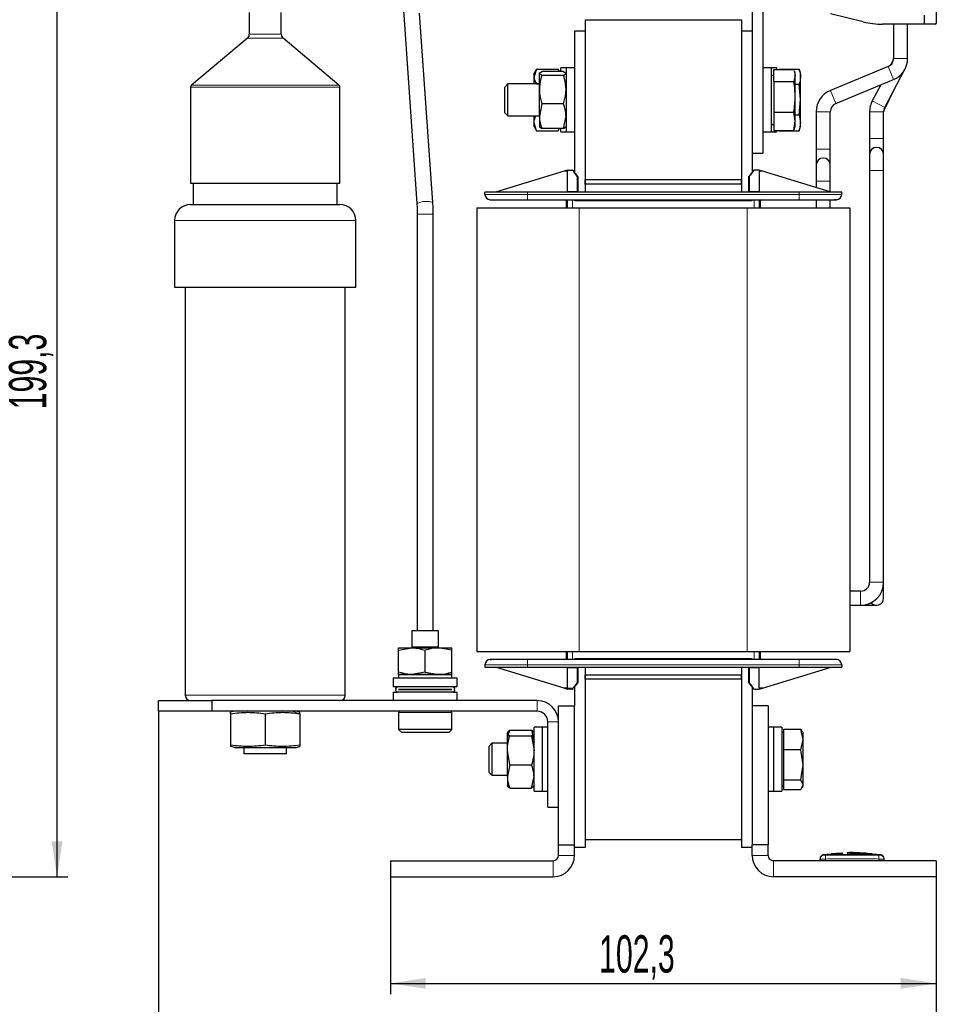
# Model space of a CAD drawing. Header units: millimetres. Extents: x 5 to 418, y 2 to 292.
# Tile 49 of 51: x 158 to 244, y 154 to 246. Entities that reach past the tile are written whole.
import ezdxf

# ---------------------------------------------------------------- set-up
doc = ezdxf.new("R2010")
doc.units = ezdxf.units.MM
doc.layers.add('SLD-0', color=7, linetype='Continuous')
doc.styles.add('SLDTEXTSTYLE0', font='TXT', dxfattribs={"width": 0.605})
doc.dimstyles.new('SLDDIMSTYLE0', dxfattribs={"dimtxt": 3.5, "dimasz": 3.302, "dimexe": 0, "dimexo": 0.0625, "dimgap": 0.875, "dimtad": 1, "dimlfac": 2, "dimrnd": 1e-09, "dimzin": 12, "dimdsep": 46, "dimtxsty": 'SLDTEXTSTYLE0', "dimsah": 1, "dimcen": 0.09, "dimadec": 0, "dimazin": 3, "dimtfac": 1, "dimtofl": 0, "dimtmove": 0, "dimatfit": 3, "dimfxl": 1, "dimfrac": 2, "dimtolj": 1, "dimtzin": 12, "dimarcsym": 0})

# ---------------------------------------------------------------- blocks, each defined once
blk = doc.blocks.new('_D_1')
at = {"layer": 'SLD-0', "color": 7}
for p, q in [((112.732, 265.646), (162.295, 265.646)), ((161.295, 165.996), (161.295, 265.646)), ((151.295, 165.996), (162.295, 165.996))]:
    blk.add_line(p, q, dxfattribs=at)
for points in [[(161.295, 265.646), (160.787, 262.344), (161.803, 262.344)], [(161.295, 165.996), (161.803, 169.298), (160.787, 169.298)]]:
    blk.add_solid(points, dxfattribs=at)
at = {"layer": 'SLD-0', "color": 7, "insert": (156.783, 209.806), "char_height": 3.5, "attachment_point": 1, "rotation": 90, "style": 'SLDTEXTSTYLE0'}
blk.add_mtext('199,3', dxfattribs=at)
blk = doc.blocks.new('_D_2')
at = {"layer": 'SLD-0', "color": 7}
for p, q in [((192.568, 165.996), (192.568, 154.996)), ((243.718, 165.996), (243.718, 154.996)), ((192.568, 155.996), (243.718, 155.996))]:
    blk.add_line(p, q, dxfattribs=at)
for points in [[(192.568, 155.996), (195.87, 155.488), (195.87, 156.504)], [(243.718, 155.996), (240.416, 156.504), (240.416, 155.488)]]:
    blk.add_solid(points, dxfattribs=at)
at = {"layer": 'SLD-0', "color": 7, "insert": (212.128, 160.508), "char_height": 3.5, "attachment_point": 1, "style": 'SLDTEXTSTYLE0'}
blk.add_mtext('102,3', dxfattribs=at)
blk = doc.blocks.new('_D_3')
at = {"layer": 'SLD-0', "color": 7}
for p, q in [((170.818, 181.496), (170.818, 147.603)), ((243.718, 165.996), (243.718, 147.603)), ((243.718, 148.603), (170.818, 148.603))]:
    blk.add_line(p, q, dxfattribs=at)
for points in [[(170.818, 148.603), (174.12, 148.095), (174.12, 149.111)], [(243.718, 148.603), (240.416, 149.111), (240.416, 148.095)]]:
    blk.add_solid(points, dxfattribs=at)
at = {"layer": 'SLD-0', "color": 7, "insert": (201.253, 153.115), "char_height": 3.5, "attachment_point": 1, "style": 'SLDTEXTSTYLE0'}
blk.add_mtext('145,8', dxfattribs=at)

msp = doc.modelspace()

# ---------------------------------------------------------------- linework, layer by layer
at = {"color": 7, "linetype": 'Continuous', "lineweight": 25}
for p, q in [((226.4685, 259.7964), (226.4685, 233.7964)), ((227.4685, 259.7964), (227.4685, 233.7964)), ((243.7435, 250.673), (243.7435, 245.9964)), ((179.3185, 246.9964), (179.3185, 244.9612)), ((182.3185, 244.9612), (182.3185, 246.9964)), ((193.7725, 247.2022), (195.0337, 229.0871)), ((196.5301, 229.1913), (195.2956, 246.9224)), ((236.8977, 246.1192), (233.8286, 246.8844)), ((242.6435, 245.8964), (242.6435, 246.7464)), ((210.8185, 246.2964), (210.8185, 231.2964)), ((210.8185, 246.2964), (225.4685, 246.2964)), ((225.4685, 246.2964), (225.4685, 231.2964)), ((242.6435, 245.8964), (238.7121, 245.8964)), ((239.7335, 245.8964), (239.7335, 242.6964)), ((241.0535, 242.6964), (241.0535, 245.8964)), ((243.6435, 245.8964), (242.6435, 245.8964)), ((179.1399, 244.5782), (173.9078, 240.1879)), ((187.7292, 240.1879), (182.4971, 244.5782)), ((210.8185, 245.2464), (209.8185, 245.2464)), ((209.8185, 245.2464), (209.8185, 232.0264)), ((210.8185, 245.2464), (210.8185, 230.1464)), ((226.4685, 245.2464), (225.4685, 245.2464)), ((225.4685, 245.2464), (225.4685, 230.1464)), ((226.4685, 245.2464), (226.4685, 232.0264)), ((209.0185, 241.7964), (208.5185, 241.7964)), ((208.5185, 241.4601), (208.5185, 241.7964)), ((209.8185, 241.7964), (209.0185, 241.7964)), ((209.0185, 241.7964), (209.0185, 235.7964)), ((228.2685, 241.7964), (227.4685, 241.7964)), ((228.7685, 241.7964), (228.2685, 241.7964)), ((228.2685, 241.7964), (228.2685, 235.7964)), ((228.7685, 241.7964), (228.7685, 241.6627)), ((239.214, 241.92), (233.8193, 239.693)), ((239.698, 242.5452), (239.4695, 242.085)), ((206.2423, 241.6841), (206.0185, 241.2964)), ((206.2418, 241.6823), (206.0185, 240.9921)), ((206.0185, 240.9921), (206.0185, 241.2964)), ((206.0185, 240.2964), (206.0185, 240.9921)), ((206.2418, 241.6823), (208.2952, 241.6823)), ((206.7418, 241.0919), (206.5185, 241.276)), ((206.5185, 239.76), (206.5185, 241.276)), ((208.7952, 241.4601), (206.7418, 241.4601)), ((208.7952, 241.0919), (206.7418, 241.0919)), ((208.424, 241.4601), (208.2947, 241.6841)), ((208.3722, 241.4601), (208.2952, 241.6823)), ((208.7952, 241.4601), (209.0185, 241.276)), ((228.5185, 241.1608), (228.2685, 241.0164)), ((228.5185, 241.6627), (230.3777, 241.6627)), ((228.5185, 240.5269), (228.5185, 241.6627)), ((229.0185, 241.6827), (230.8777, 241.6827)), ((229.0185, 241.6627), (229.0185, 241.6827)), ((230.5185, 241.0948), (230.3777, 240.5269)), ((230.414, 241.5162), (230.5185, 241.0948)), ((230.5185, 241.2964), (230.4356, 241.5241)), ((230.5185, 241.0948), (230.5185, 241.2964)), ((230.5185, 239.0937), (230.5185, 241.0948)), ((231.0185, 241.2964), (230.888, 241.655)), ((231.0185, 240.9828), (231.0185, 241.2964)), ((231.0185, 238.8397), (231.0185, 240.9828)), ((238.9009, 238.089), (240.803, 241.6868)), ((173.8185, 239.9964), (173.8185, 230.9964)), ((187.8185, 230.9964), (187.8185, 239.9964)), ((203.5752, 240.2964), (203.2685, 239.9897)), ((203.2685, 237.6032), (203.2685, 239.9897)), ((206.5185, 240.2964), (203.5752, 240.2964)), ((203.5752, 237.2964), (203.5752, 240.2964)), ((206.2418, 240.302), (206.5185, 240.302)), ((228.5185, 240.5269), (230.3777, 240.5269)), ((228.5185, 240.5269), (228.5185, 237.6606)), ((230.5185, 240.2828), (230.8777, 240.2828)), ((231.0185, 238.8397), (230.8777, 240.2828)), ((234.323, 238.4729), (239.7177, 240.6998)), ((238.5286, 240.209), (237.7339, 238.706)), ((206.5185, 237.2804), (206.5185, 239.76)), ((230.5185, 236.7954), (230.5185, 239.0937)), ((238.839, 237.8476), (239.8559, 239.8954)), ((206.7418, 238.4282), (206.5185, 237.2804)), ((208.7952, 238.4282), (206.7418, 238.4282)), ((230.8777, 237.3965), (231.0185, 238.8397)), ((231.0185, 236.6533), (231.0185, 238.8397)), ((203.2685, 237.6032), (203.5752, 237.2964)), ((203.5752, 237.2964), (206.5185, 237.2964)), ((206.0185, 236.6633), (206.0185, 237.2964)), ((206.5185, 237.2804), (206.5185, 236.2964)), ((208.7952, 236.1327), (209.0185, 237.2804)), ((228.5185, 237.6606), (230.3777, 237.6606)), ((228.5185, 237.6606), (228.5185, 235.9302)), ((230.5185, 236.7954), (230.3777, 237.6606)), ((230.5185, 237.3965), (230.8777, 237.3965)), ((230.8777, 237.3965), (231.0185, 236.6533)), ((232.4835, 237.6964), (232.4835, 234.1964)), ((233.8035, 234.1964), (233.8035, 237.6964)), ((237.4835, 237.6964), (237.4835, 235.1964)), ((238.8035, 235.1964), (238.8035, 237.6964)), ((206.2418, 235.9106), (206.0185, 236.6633)), ((206.0185, 236.2964), (206.0185, 236.6633)), ((206.0185, 236.2964), (206.2423, 235.9088)), ((208.7952, 236.1327), (209.0185, 236.3168)), ((228.2685, 236.5764), (228.5185, 236.4321)), ((230.3777, 235.9302), (230.5185, 236.7954)), ((230.4356, 236.0688), (230.5185, 236.2964)), ((230.5185, 236.2964), (230.5185, 236.7954)), ((231.0185, 236.6533), (230.8777, 235.9101)), ((230.888, 235.9378), (231.0185, 236.2964)), ((231.0185, 236.2964), (231.0185, 236.6533)), ((206.2418, 235.9106), (208.2952, 235.9106)), ((208.7952, 236.1327), (206.7418, 236.1327)), ((208.2947, 235.9088), (208.424, 236.1327)), ((208.3658, 236.1327), (208.2952, 235.9106)), ((208.5185, 235.7964), (208.5185, 236.1327)), ((208.5185, 235.7964), (209.0185, 235.7964)), ((209.0185, 235.7964), (209.8185, 235.7964)), ((227.4685, 235.7964), (228.2685, 235.7964)), ((228.2685, 235.7964), (228.7685, 235.7964)), ((228.5185, 235.9302), (230.3777, 235.9302)), ((228.7685, 235.9302), (228.7685, 235.7964)), ((229.0185, 235.9101), (229.0185, 235.9302)), ((229.0185, 235.9101), (230.8777, 235.9101)), ((230.3777, 235.9302), (230.414, 236.0766)), ((237.4835, 235.1964), (237.4835, 233.6964)), ((238.8035, 233.6964), (238.8035, 235.1964)), ((226.4685, 233.7964), (227.4685, 233.7964)), ((232.4835, 234.1964), (232.4835, 234.1775)), ((232.4835, 234.1964), (232.4835, 232.6964)), ((233.8035, 234.1775), (233.8035, 234.1964)), ((233.8035, 232.6964), (233.8035, 234.1964)), ((237.4835, 233.6964), (237.4835, 232.1964)), ((238.8035, 232.1964), (238.8035, 233.6964)), ((232.4835, 232.6964), (232.4835, 231.1964)), ((233.8035, 231.1964), (233.8035, 232.6964)), ((208.8427, 232.1213), (202.4185, 230.1464)), ((209.1685, 232.2214), (208.8427, 232.1213)), ((209.1685, 232.1213), (208.8427, 232.1213)), ((209.1685, 232.2214), (209.6193, 232.2214)), ((209.1685, 230.2214), (209.1685, 232.1213)), ((227.1185, 232.2214), (226.6677, 232.2214)), ((227.4443, 232.1213), (227.1185, 232.2214)), ((227.4443, 232.1213), (227.1185, 232.1213)), ((227.1185, 232.1213), (227.1185, 230.2214)), ((233.8685, 230.1464), (227.4443, 232.1213)), ((237.4835, 232.1964), (237.4835, 193.5964)), ((238.8035, 193.5964), (238.8035, 232.1964)), ((173.8185, 230.9964), (187.8185, 230.9964)), ((174.0685, 230.9964), (174.0685, 228.9964)), ((174.0685, 230.9964), (174.0685, 228.9964)), ((187.5685, 228.9964), (187.5685, 230.9964)), ((187.5685, 228.9964), (187.5685, 230.9964)), ((210.8185, 230.8964), (210.8185, 231.2964)), ((225.4685, 231.2964), (210.8185, 231.2964)), ((225.4685, 230.8964), (210.8185, 230.8964)), ((210.8185, 230.8964), (210.8185, 230.1464)), ((225.4685, 230.8964), (225.4685, 231.2964)), ((225.4685, 230.8964), (225.4685, 230.1464)), ((232.4835, 231.2153), (232.4835, 231.1964)), ((232.4835, 231.1964), (232.4835, 230.5722)), ((233.8035, 231.1964), (233.8035, 231.2153)), ((233.8035, 230.1664), (233.8035, 231.1964)), ((201.4185, 229.9464), (201.4185, 230.1464)), ((205.4185, 230.1464), (201.4185, 230.1464)), ((230.8685, 230.1464), (205.4185, 230.1464)), ((209.1685, 230.2214), (209.1685, 230.1464)), ((210.1685, 230.1464), (210.1685, 230.2214)), ((226.1185, 230.2214), (226.1185, 230.1464)), ((227.1185, 230.2214), (227.1185, 230.1464)), ((234.8685, 230.1464), (230.8685, 230.1464)), ((234.8685, 229.9464), (234.8685, 230.1464)), ((173.8185, 228.9964), (187.8185, 228.9964)), ((205.4185, 229.4464), (230.8685, 229.4464)), ((209.0185, 229.3464), (209.0185, 228.6964)), ((227.2685, 228.6964), (227.2685, 229.3464)), ((232.4835, 229.4464), (232.4835, 228.6964)), ((233.8035, 228.6964), (233.8035, 229.4464)), ((195.0685, 228.0792), (195.0685, 189.0464)), ((196.5685, 189.0464), (196.5685, 228.0792)), ((200.6435, 228.6964), (200.6435, 187.0964)), ((200.6435, 228.6964), (210.2685, 228.6964)), ((210.2685, 228.6964), (226.0185, 228.6964)), ((226.0185, 228.6964), (235.6435, 228.6964)), ((235.6435, 228.6964), (235.6435, 187.0964)), ((172.3185, 227.4964), (172.3185, 221.2464)), ((189.3185, 221.2464), (189.3185, 227.4964)), ((172.3185, 221.2464), (189.3185, 221.2464)), ((173.3185, 221.2464), (173.3185, 182.9964)), ((188.3185, 182.9964), (188.3185, 221.2464)), ((238.8035, 192.0964), (238.8035, 193.5964)), ((236.6435, 192.7564), (235.6435, 192.7564)), ((235.6435, 191.4364), (236.6435, 191.4364)), ((236.6435, 191.4364), (238.1435, 191.4364)), ((194.5685, 189.0464), (194.5685, 187.4464)), ((195.8185, 189.0464), (194.5685, 189.0464)), ((197.0685, 189.0464), (195.8185, 189.0464)), ((197.0685, 187.4464), (197.0685, 189.0464)), ((193.3185, 187.2231), (194.5685, 187.4464)), ((193.3185, 187.4464), (194.5685, 187.4464)), ((194.5685, 187.4464), (197.0685, 187.4464)), ((194.6252, 187.4964), (194.5752, 187.4464)), ((197.0117, 187.4964), (194.6252, 187.4964)), ((197.0617, 187.4464), (197.0117, 187.4964)), ((198.3185, 187.2231), (197.0685, 187.4464)), ((197.0685, 187.4464), (198.3185, 187.4464)), ((193.3185, 185.1697), (193.3185, 187.2231)), ((195.8185, 185.1697), (195.8185, 187.2231)), ((198.3185, 185.1697), (198.3185, 187.2231)), ((200.6435, 187.0964), (210.2685, 187.0964)), ((209.0185, 187.0964), (209.0185, 186.4464)), ((210.2685, 187.0964), (226.0185, 187.0964)), ((226.0185, 187.0964), (235.6435, 187.0964)), ((227.2685, 186.4464), (227.2685, 187.0964)), ((201.4185, 185.8464), (201.4185, 185.6464)), ((201.4185, 185.6464), (205.4185, 185.6464)), ((208.8427, 183.6716), (202.4185, 185.6464)), ((230.8685, 186.3464), (205.4185, 186.3464)), ((205.4185, 185.6464), (230.8685, 185.6464)), ((209.1685, 185.5714), (209.1685, 185.6464)), ((209.1685, 183.6716), (209.1685, 185.5714)), ((210.1685, 185.5714), (210.1685, 185.6464)), ((210.8185, 185.6464), (210.8185, 168.7464)), ((210.8185, 185.6464), (210.8185, 184.8964)), ((225.4685, 185.6464), (225.4685, 168.7464)), ((225.4685, 185.6464), (225.4685, 184.8964)), ((226.1185, 185.6464), (226.1185, 185.5714)), ((227.1185, 185.5714), (227.1185, 185.6464)), ((227.1185, 183.6716), (227.1185, 185.5714)), ((227.4443, 183.6716), (233.8685, 185.6464)), ((230.8685, 185.6464), (234.8685, 185.6464)), ((234.8685, 185.8464), (234.8685, 185.6464)), ((192.8185, 184.5964), (192.8185, 183.7964)), ((195.8185, 184.5964), (192.8185, 184.5964)), ((193.3185, 184.9464), (193.3185, 184.5964)), ((193.3185, 184.9464), (195.8185, 184.9464)), ((194.5685, 184.9464), (193.3185, 184.9464)), ((195.8185, 185.1697), (194.5685, 184.9464)), ((197.0685, 184.9464), (194.5685, 184.9464)), ((195.8185, 185.1697), (197.0685, 184.9464)), ((195.8185, 184.9464), (198.3185, 184.9464)), ((198.8185, 184.5964), (195.8185, 184.5964)), ((198.3185, 184.9464), (197.0685, 184.9464)), ((198.3185, 184.5964), (198.3185, 184.9464)), ((198.8185, 183.7964), (198.8185, 184.5964)), ((210.8185, 184.4964), (210.8185, 184.8964)), ((225.4685, 184.8964), (210.8185, 184.8964)), ((225.4685, 184.4964), (225.4685, 184.8964)), ((193.1896, 183.7964), (192.8185, 183.7964)), ((198.4018, 183.7964), (193.2352, 183.7964)), ((198.8185, 183.7964), (198.4146, 183.7964)), ((209.0829, 183.6716), (208.8427, 183.6716)), ((208.8427, 183.6716), (209.1685, 183.5714)), ((209.1685, 183.6464), (209.0829, 183.6716)), ((209.1685, 183.6716), (209.6879, 183.6716)), ((209.6879, 183.6716), (209.6685, 183.6464)), ((209.8185, 183.7664), (209.8185, 181.9964)), ((225.4685, 184.4964), (210.8185, 184.4964)), ((210.8185, 184.4964), (210.8185, 169.4964)), ((225.4685, 184.4964), (225.4685, 169.4964)), ((226.4685, 183.7664), (226.4685, 181.9964)), ((227.1185, 183.5714), (227.4443, 183.6716)), ((227.4443, 183.6716), (227.1185, 183.6716)), ((192.8185, 183.2964), (192.8185, 182.4964)), ((192.8185, 183.2964), (193.2035, 183.2964)), ((193.0685, 183.6298), (193.0685, 183.4631)), ((198.4018, 183.2964), (193.2352, 183.2964)), ((193.3185, 183.5489), (198.3185, 183.5489)), ((193.3185, 183.5439), (193.3185, 183.5489)), ((198.3185, 183.5439), (193.3185, 183.5439)), ((194.3185, 183.5489), (194.3185, 183.5439)), ((197.3185, 183.5439), (197.3185, 183.5489)), ((198.3185, 183.5489), (198.3185, 183.5439)), ((198.4543, 183.2964), (198.8185, 183.2964)), ((198.5685, 183.4631), (198.5685, 183.6298)), ((198.8185, 182.4964), (198.8185, 183.2964)), ((209.6685, 183.6464), (209.1685, 183.6464)), ((209.6193, 183.5714), (209.1685, 183.5714)), ((226.6677, 183.5714), (227.1185, 183.5714)), ((170.8185, 181.4964), (170.8185, 182.4964)), ((170.8185, 182.4964), (175.8185, 182.4964)), ((175.8185, 182.4964), (175.8185, 181.4964)), ((206.3185, 182.4964), (175.8185, 182.4964)), ((208.3185, 168.9964), (208.3185, 181.9964)), ((208.3185, 181.9964), (209.8185, 181.9964)), ((209.8185, 168.9964), (209.8185, 181.9964)), ((226.4685, 181.9964), (226.4685, 168.9964)), ((227.9685, 181.9964), (226.4685, 181.9964)), ((227.9685, 181.9964), (227.9685, 168.9964)), ((175.8185, 181.4964), (170.8185, 181.4964)), ((206.3185, 181.4964), (175.8185, 181.4964)), ((177.9185, 181.4964), (177.5684, 181.4026)), ((177.5685, 181.2679), (177.5685, 181.4024)), ((177.5685, 181.2679), (177.5685, 178.3249)), ((180.8185, 181.2679), (180.8185, 178.3249)), ((184.0686, 181.4026), (183.7185, 181.4964)), ((184.0685, 181.2679), (184.0685, 181.4024)), ((184.0685, 181.2679), (184.0685, 178.3249)), ((193.3185, 181.3714), (193.3185, 179.7964)), ((198.3185, 179.7964), (198.3185, 181.3714)), ((206.8185, 179.9964), (206.0185, 179.9964)), ((206.0185, 173.9964), (206.0185, 179.9964)), ((207.3185, 179.9964), (206.8185, 179.9964)), ((206.8185, 173.9964), (206.8185, 179.9964)), ((206.8185, 175.8473), (206.8185, 179.9964)), ((207.3185, 172.4964), (207.3185, 180.4964)), ((228.4685, 179.9964), (227.9685, 179.9964)), ((229.2685, 179.9964), (228.4685, 179.9964)), ((228.4685, 179.9964), (228.4685, 173.9964)), ((229.2685, 179.9964), (229.2685, 173.9964)), ((193.3185, 179.7964), (193.6185, 179.4964)), ((198.3185, 179.7964), (193.3185, 179.7964)), ((198.0185, 179.4964), (193.6185, 179.4964)), ((198.0185, 179.4964), (198.3185, 179.7964)), ((203.5425, 179.538), (203.5185, 179.4964)), ((203.5185, 177.8358), (203.5185, 179.4555)), ((203.7418, 179.7156), (205.7952, 179.7156)), ((203.7418, 179.1954), (205.7952, 179.1954)), ((205.7952, 179.7156), (206.0185, 178.6161)), ((205.7952, 179.1954), (206.0185, 177.8358)), ((206.0185, 179.4964), (205.9945, 179.538)), ((229.4185, 179.4964), (229.2685, 179.4964)), ((229.4185, 179.8204), (229.4185, 178.8551)), ((229.4185, 179.8204), (231.0452, 179.8204)), ((231.2685, 178.8551), (231.0452, 179.8204)), ((231.0452, 179.8204), (231.1451, 179.6206)), ((231.2685, 179.4964), (231.194, 179.6255)), ((231.2685, 178.8551), (231.2685, 179.4964)), ((177.5685, 178.3249), (177.5685, 178.1902)), ((177.9185, 178.0964), (177.5685, 178.1902)), ((183.7185, 178.0964), (184.0685, 178.1902)), ((184.0685, 178.3249), (184.0685, 178.1902)), ((202.0752, 178.4964), (201.7685, 178.1897)), ((201.7685, 178.1897), (201.7685, 175.8617)), ((203.5185, 178.4964), (202.0752, 178.4964)), ((202.0752, 178.4964), (202.0752, 175.5701)), ((229.4185, 178.8551), (229.4185, 177.8898)), ((231.0452, 177.8898), (231.2685, 178.8551)), ((231.2685, 176.4778), (231.2685, 178.8551)), ((177.9185, 178.0964), (183.7185, 178.0964)), ((178.8185, 178.0964), (178.8185, 177.4964)), ((180.8185, 177.4964), (178.8185, 177.4964)), ((182.8185, 177.4964), (180.8185, 177.4964)), ((182.8185, 177.4964), (182.8185, 178.0964)), ((203.7418, 176.4762), (203.5185, 177.8358)), ((203.5185, 175.3767), (203.5185, 177.8358)), ((229.4185, 177.8898), (229.4185, 176.4778)), ((231.0452, 177.8898), (229.4185, 177.8898)), ((231.2685, 176.4778), (231.0452, 177.8898)), ((203.7418, 176.4762), (203.5185, 175.3767)), ((203.7418, 176.4762), (205.7952, 176.4762)), ((229.4185, 176.4778), (229.4185, 175.0659)), ((231.0452, 175.0659), (231.2685, 176.4778)), ((231.2685, 174.6192), (231.2685, 176.4778)), ((201.7685, 175.8617), (201.7685, 175.8032)), ((201.7685, 175.8032), (202.0752, 175.4964)), ((202.0752, 175.5701), (202.0752, 175.4964)), ((202.0752, 175.4964), (203.5185, 175.4964)), ((203.5185, 175.3767), (203.5185, 174.4996)), ((205.7952, 174.2772), (206.0185, 175.3767)), ((206.8185, 173.9964), (206.8185, 175.8473)), ((203.5185, 174.4964), (203.5425, 174.4548)), ((205.9848, 174.4551), (205.7952, 174.2772)), ((205.9945, 174.4548), (206.0185, 174.4964)), ((229.2685, 174.4964), (229.4185, 174.4964)), ((229.4185, 175.0659), (231.0452, 175.0659)), ((229.4185, 175.0659), (229.4185, 174.6192)), ((229.4185, 174.6192), (229.4185, 174.1725)), ((231.2685, 174.6192), (231.0452, 175.0659)), ((231.0452, 174.1725), (231.2685, 174.6192)), ((231.194, 174.3673), (231.2685, 174.4964)), ((231.2685, 174.4964), (231.2685, 174.6192)), ((203.7418, 174.2772), (205.7952, 174.2772)), ((206.0185, 173.9964), (206.8185, 173.9964)), ((206.8185, 173.9964), (207.3185, 173.9964)), ((227.9685, 173.9964), (228.4685, 173.9964)), ((228.4685, 173.9964), (229.2685, 173.9964)), ((229.4185, 174.1725), (231.0452, 174.1725)), ((207.3185, 172.4964), (208.3185, 172.4964)), ((208.3185, 167.9964), (208.3185, 168.9964)), ((208.3185, 168.9964), (209.8185, 168.9964)), ((209.8185, 167.9964), (209.8185, 168.9964)), ((210.8185, 169.4964), (225.4685, 169.4964)), ((226.4685, 167.9964), (226.4685, 168.9964)), ((227.9685, 168.9964), (226.4685, 168.9964)), ((227.9685, 167.9964), (227.9685, 168.9964)), ((210.8185, 168.7464), (209.8185, 168.7464)), ((226.4685, 168.7464), (225.4685, 168.7464)), ((233.9053, 168.0951), (233.1145, 168.0335)), ((234.8084, 168.1954), (233.8803, 168.1391)), ((234.9703, 168.1167), (233.9039, 168.0728)), ((233.9039, 168.1049), (234.9703, 168.1167)), ((233.9039, 168.1049), (233.9039, 168.0949)), ((233.9039, 168.0387), (233.9039, 168.0287)), ((234.9718, 168.1847), (234.0229, 168.1402)), ((235.3722, 168.1827), (237.5279, 168.1527)), ((235.7211, 168.1283), (237.7106, 168.1097)), ((237.7106, 168.0767), (235.7211, 168.1283)), ((237.7106, 168.0996), (236.3253, 168.1126)), ((237.7343, 168.1471), (236.8074, 168.1995)), ((238.5725, 168.0335), (237.709, 168.1008)), ((237.7106, 168.1097), (237.7106, 168.0996)), ((237.7106, 168.0406), (237.7106, 168.0306)), ((192.5685, 167.4964), (192.5685, 165.9964)), ((192.5685, 167.4964), (207.8185, 167.4964)), ((243.7185, 167.4964), (228.4685, 167.4964)), ((232.8435, 167.4964), (232.8435, 167.6524)), ((238.8435, 167.4964), (238.8435, 167.6524)), ((243.7185, 167.4964), (243.7185, 165.9964)), ((192.5685, 165.9964), (207.8185, 165.9964)), ((243.7185, 165.9964), (228.4685, 165.9964))]:
    msp.add_line(p, q, dxfattribs=at)
at = {"color": 7, "linetype": 'Continuous', "lineweight": 18}
for p, q in [((179.1399, 244.5782), (182.4971, 244.5782)), ((179.3185, 244.9612), (182.3185, 244.9612)), ((239.214, 241.92), (239.7177, 240.6998)), ((239.698, 242.5452), (239.7179, 242.5353)), ((239.7335, 242.6964), (241.0535, 242.6964)), ((173.8185, 239.9964), (187.8185, 239.9964)), ((173.9078, 240.1879), (187.7292, 240.1879)), ((233.8193, 239.693), (234.323, 238.4729)), ((237.7339, 238.706), (238.9009, 238.089)), ((232.4835, 237.6964), (233.8035, 237.6964)), ((237.4835, 237.6964), (238.8035, 237.6964)), ((238.8191, 237.8575), (238.839, 237.8476)), ((237.4835, 235.1964), (238.8035, 235.1964)), ((232.4835, 234.1964), (233.8035, 234.1964)), ((237.4835, 232.1964), (238.8035, 232.1964)), ((210.0685, 231.6067), (210.0685, 230.2214)), ((226.2185, 230.2214), (226.2185, 231.6067)), ((232.4835, 231.1964), (233.8035, 231.1964)), ((201.4185, 229.9464), (205.4185, 229.9464)), ((205.4185, 229.9464), (205.4185, 230.1464)), ((205.4185, 229.4464), (205.4185, 229.9464)), ((230.8685, 229.9464), (205.4185, 229.9464)), ((210.0685, 230.2214), (209.1685, 230.2214)), ((210.1685, 230.2214), (210.0685, 230.2214)), ((210.0685, 230.2214), (210.0685, 230.1464)), ((226.2185, 230.2214), (226.1185, 230.2214)), ((227.1185, 230.2214), (226.2185, 230.2214)), ((226.2185, 230.1464), (226.2185, 230.2214)), ((230.8685, 230.1464), (230.8685, 229.9464)), ((230.8685, 229.4464), (230.8685, 229.9464)), ((230.8685, 229.9464), (234.8685, 229.9464)), ((209.1236, 229.3464), (209.0185, 229.3464)), ((209.1523, 229.4464), (209.1523, 228.6964)), ((209.6399, 229.4464), (209.6362, 229.4406)), ((209.6362, 229.4406), (209.6362, 228.6964)), ((226.3265, 229.3464), (209.9605, 229.3464)), ((226.6508, 229.4406), (226.6471, 229.4464)), ((226.6508, 228.6964), (226.6508, 229.4406)), ((227.1346, 228.6964), (227.1346, 229.4464)), ((227.2685, 229.3464), (227.1634, 229.3464)), ((195.0685, 228.0792), (196.5685, 228.0792)), ((210.2685, 228.6964), (210.2685, 187.0964)), ((226.0185, 228.6964), (226.0185, 187.0964)), ((189.3185, 227.4964), (172.3185, 227.4964)), ((237.4835, 193.5964), (238.8035, 193.5964)), ((236.6435, 192.7564), (236.6435, 191.4364)), ((209.0185, 186.4464), (209.1236, 186.4464)), ((209.1523, 187.0964), (209.1523, 186.3464)), ((209.6362, 187.0964), (209.6362, 186.3522)), ((209.9605, 186.4464), (226.3265, 186.4464)), ((226.6508, 186.3522), (226.6508, 187.0964)), ((227.1346, 186.3464), (227.1346, 187.0964)), ((227.1634, 186.4464), (227.2685, 186.4464)), ((205.4185, 185.8464), (201.4185, 185.8464)), ((205.4185, 186.3464), (205.4185, 185.8464)), ((205.4185, 185.8464), (230.8685, 185.8464)), ((205.4185, 185.6464), (205.4185, 185.8464)), ((209.1685, 185.5714), (210.0685, 185.5714)), ((209.6362, 186.3522), (209.6399, 186.3464)), ((210.0685, 185.5714), (210.0685, 185.6464)), ((210.0685, 185.5714), (210.0685, 184.1862)), ((210.0685, 185.5714), (210.1685, 185.5714)), ((226.2185, 185.5714), (226.1185, 185.5714)), ((226.2185, 185.6464), (226.2185, 185.5714)), ((226.2185, 184.1862), (226.2185, 185.5714)), ((227.1185, 185.5714), (226.2185, 185.5714)), ((226.6471, 186.3464), (226.6508, 186.3522)), ((230.8685, 186.3464), (230.8685, 185.8464)), ((234.8685, 185.8464), (230.8685, 185.8464)), ((230.8685, 185.8464), (230.8685, 185.6464)), ((173.3185, 182.9964), (188.3185, 182.9964)), ((206.3185, 181.4964), (206.3185, 182.4964)), ((183.33, 181.4964), (184.0685, 181.2679)), ((198.3185, 181.3714), (193.3185, 181.3714)), ((208.3185, 180.4964), (207.3185, 180.4964)), ((208.3185, 167.9964), (209.8185, 167.9964)), ((226.4685, 167.9964), (227.9685, 167.9964)), ((233.3394, 168.0023), (233.3435, 167.6524)), ((238.3476, 168.0023), (238.3435, 167.6524)), ((238.4996, 168.0023), (238.5401, 168.0379)), ((207.8185, 165.9964), (207.8185, 167.4964)), ((228.4685, 167.4964), (228.4685, 165.9964)), ((233.3435, 167.4964), (233.3435, 167.6524)), ((238.3435, 167.4964), (238.3435, 167.6524))]:
    msp.add_line(p, q, dxfattribs=at)
at = {"color": 7, "linetype": 'Continuous', "lineweight": 25}
for centre, radius, start, end in [((238.7121, 253.3964), 7.5, 256, 270), ((243.6435, 245.9964), 0.1, 270, 0), ((178.8185, 244.9612), 0.5, 310, 0), ((182.8185, 244.9612), 0.5, 180, 230), ((238.8935, 242.6964), 0.84, 292.431233, 0), ((239.3935, 242.6964), 0.34, 333.590612, 0), ((238.8935, 242.6964), 2.16, 292.431233, 0), ((174.0685, 239.9964), 0.25, 130, 180), ((187.5685, 239.9964), 0.25, 360, 50), ((234.6435, 237.6964), 2.16, 112.431233, 180), ((234.6435, 237.6964), 0.84, 112.431233, 180), ((239.6435, 237.6964), 2.16, 152.134828, 180), ((239.6435, 237.6964), 0.84, 152.134828, 180), ((239.1435, 237.6964), 0.34, 153.590612, 180), ((238.1435, 233.6964), 0.66, 0, 180), ((233.1435, 232.6964), 0.66, 0, 180), ((209.6193, 232.1214), 0.1, 37.568592, 90), ((226.6677, 232.1214), 0.1, 90, 142.431408), ((210.0685, 231.5374), 0.1, 0, 37.568592), ((226.2185, 231.5374), 0.1, 142.431408, 180), ((201.9185, 229.9464), 0.5, 180, 270), ((234.3685, 229.9464), 0.5, 270, 0), ((173.8185, 227.4964), 1.5, 90, 180), ((187.8185, 227.4964), 1.5, 0, 90), ((208.9185, 229.3464), 0.1, 0, 90), ((227.3685, 229.3464), 0.1, 90, 180), ((236.6435, 193.5964), 0.84, 270, 0), ((236.6435, 193.5964), 2.16, 270, 0), ((238.1435, 192.0964), 0.66, 219.466735, 0), ((208.9185, 186.4464), 0.1, 270, 0), ((227.3685, 186.4464), 0.1, 180, 270), ((201.9185, 185.8464), 0.5, 90, 180), ((234.3685, 185.8464), 0.5, 0, 90), ((210.0685, 184.2554), 0.1, 322.431408, 0), ((226.2185, 184.2554), 0.1, 180, 217.568592), ((173.8185, 182.9964), 0.5, 180, 270), ((187.8185, 182.9964), 0.5, 270, 0), ((209.6193, 183.6714), 0.1, 270, 322.431408), ((226.6677, 183.6714), 0.1, 217.568592, 270), ((206.3185, 180.4964), 2, 0, 90), ((193.4435, 181.3714), 0.125, 90, 180), ((198.1935, 181.3714), 0.125, 0, 90), ((206.3185, 180.4964), 1, 0, 90), ((207.8185, 167.9964), 0.5, 270, 0), ((207.8185, 167.9964), 2, 270, 0), ((228.4685, 167.9964), 2, 180, 270), ((228.4685, 167.9964), 0.5, 180, 270), ((233.1935, 167.691), 0.35, 97.642337, 180), ((238.4935, 167.691), 0.35, 360, 82.373112)]:
    msp.add_arc(centre, radius, start, end, dxfattribs=at)
at = {"color": 7, "linetype": 'Continuous', "lineweight": 18}
for centre, radius, start, end in [((210.0815, 231.5186), 0.089, 12.181328, 98.403777), ((226.2055, 231.5186), 0.089, 81.596223, 167.818672), ((195.9067, 227.3335), 1.9595, 71.449836, 116.457564), ((209.0236, 229.3464), 0.1, 359.987355, 89.987349), ((209.1377, 229.3714), 0.8232, 358.261318, 5.228961), ((227.1493, 229.3714), 0.8232, 174.771039, 181.738682), ((227.2634, 229.3464), 0.1, 90.012651, 180.012645), ((209.0236, 186.4464), 0.1, 270.012651, 0.012645), ((209.1377, 186.4214), 0.8232, 354.771039, 1.738682), ((227.1493, 186.4214), 0.8232, 178.261318, 185.228961), ((227.2634, 186.4464), 0.1, 179.987355, 269.987349), ((210.0815, 184.2742), 0.089, 261.596223, 347.818672), ((226.2055, 184.2742), 0.089, 192.181328, 278.403777), ((233.1935, 167.6524), 0.35, 90.989679, 179.997938), ((238.4935, 167.6524), 0.35, 0.002064, 89.009565)]:
    msp.add_arc(centre, radius, start, end, dxfattribs=at)
at = {"color": 7, "linetype": 'Continuous', "lineweight": 25}
for points, knots in [([(206.0185, 240.9921), (206.0187, 240.9758), (206.0219, 240.7427), (206.1358, 240.5143), (206.2418, 240.302)], [0, 0, 0, 0, 0.0702006, 1, 1, 1, 1]), ([(206.5185, 241.276), (206.5187, 241.2804), (206.5219, 241.3425), (206.6358, 241.4035), (206.7418, 241.4601)], [0, 0, 0, 0, 0.0702006, 1, 1, 1, 1]), ([(206.7418, 241.0919), (206.712, 240.9934), (206.5805, 240.5596), (206.5455, 240.1087), (206.5185, 239.76)], [0, 0, 0, 0, 0.2269026, 1, 1, 1, 1]), ([(209.0185, 241.276), (209.0183, 241.2716), (209.0151, 241.2095), (208.9012, 241.1485), (208.7952, 241.0919)], [0, 0, 0, 0, 0.0702006, 1, 1, 1, 1]), ([(209.0185, 239.76), (208.9914, 240.1087), (208.9565, 240.5596), (208.825, 240.9934), (208.7952, 241.0919)], [0, 0, 0, 0, 0.7730974, 1, 1, 1, 1]), ([(230.8777, 241.6827), (230.8804, 241.6755), (230.9666, 241.4448), (230.993, 241.2101), (231.0185, 240.9828)], [0, 0, 0, 0, 0.0314494, 1, 1, 1, 1]), ([(231.0185, 240.9828), (231.0027, 240.8056), (230.9818, 240.5707), (230.8982, 240.3395), (230.8777, 240.2828)], [0, 0, 0, 0, 0.7546146, 1, 1, 1, 1]), ([(230.5185, 239.0937), (230.5027, 239.4566), (230.4818, 239.9374), (230.3982, 240.4107), (230.3777, 240.5269)], [0, 0, 0, 0, 0.7546146, 1, 1, 1, 1]), ([(206.5185, 239.76), (206.5212, 239.6499), (206.5324, 239.1992), (206.6517, 238.76), (206.7418, 238.4282)], [0, 0, 0, 0, 0.24436583, 1, 1, 1, 1]), ([(208.7952, 238.4282), (208.8853, 238.76), (209.0045, 239.1992), (209.0158, 239.6499), (209.0185, 239.76)], [0, 0, 0, 0, 0.7556342, 1, 1, 1, 1]), ([(230.3777, 237.6606), (230.3804, 237.6755), (230.4666, 238.1478), (230.493, 238.6283), (230.5185, 239.0937)], [0, 0, 0, 0, 0.03144935, 1, 1, 1, 1]), ([(209.0185, 237.2804), (209.0183, 237.3077), (209.0151, 237.6952), (208.9012, 238.075), (208.7952, 238.4282)], [0, 0, 0, 0, 0.0702006, 1, 1, 1, 1]), ([(206.0185, 236.6633), (206.0187, 236.6812), (206.0209, 236.895), (206.1163, 237.1044), (206.2038, 237.2964)], [0, 0, 0, 0, 0.0834896, 1, 1, 1, 1]), ([(206.5185, 237.2804), (206.5187, 237.2532), (206.5219, 236.8657), (206.6358, 236.4859), (206.7418, 236.1327)], [0, 0, 0, 0, 0.0702006, 1, 1, 1, 1]), ([(206.5185, 236.3168), (206.5187, 236.3125), (206.5219, 236.2503), (206.6358, 236.1894), (206.7418, 236.1327)], [0, 0, 0, 0, 0.0702006, 1, 1, 1, 1]), ([(210.1478, 231.5984), (210.082, 231.6838), (209.9523, 231.8525), (209.8096, 232.038), (209.7158, 232.1599), (209.7042, 232.175), (209.6985, 232.1824)], [0, 0, 0, 0, 0.2625787, 0.518415, 0.764368, 1, 1, 1, 1]), ([(226.5885, 232.1824), (226.5828, 232.175), (226.5712, 232.1599), (226.4774, 232.038), (226.3347, 231.8525), (226.205, 231.6838), (226.1392, 231.5984)], [0, 0, 0, 0, 0.235632, 0.481585, 0.7374213, 1, 1, 1, 1]), ([(210.1478, 231.5984), (210.1439, 231.6023), (210.1358, 231.6104), (210.1175, 231.6153), (210.0948, 231.6151), (210.0782, 231.6098), (210.0685, 231.6067)], [0, 0, 0, 0, 0.2374642, 0.5000637, 0.7082777, 1, 1, 1, 1]), ([(226.2185, 231.6067), (226.2088, 231.6098), (226.1922, 231.6151), (226.1695, 231.6153), (226.1512, 231.6104), (226.1431, 231.6023), (226.1392, 231.5984)], [0, 0, 0, 0, 0.2916886, 0.4999364, 0.7625158, 1, 1, 1, 1]), ([(195.0337, 229.0871), (195.0432, 228.9318), (195.0637, 228.5982), (195.0668, 228.26), (195.0685, 228.0792)], [0, 0, 0, 0, 0.465287, 1, 1, 1, 1]), ([(196.5685, 228.0792), (196.5671, 228.2526), (196.5641, 228.6253), (196.5419, 228.9941), (196.5301, 229.1913)], [0, 0, 0, 0, 0.4652868, 1, 1, 1, 1]), ([(201.9185, 229.4464), (201.9652, 229.4464), (202.0372, 229.4464), (202.4736, 229.4464), (202.9253, 229.4464), (203.4861, 229.4464), (204.3009, 229.4464), (204.9782, 229.4464), (205.4185, 229.4464)], [0, 0, 0, 0, 0.2394568, 0.3683607, 0.5, 0.6316393, 0.7605432, 1, 1, 1, 1]), ([(230.8685, 229.4464), (231.3088, 229.4464), (231.9861, 229.4464), (232.8009, 229.4464), (233.3617, 229.4464), (233.8134, 229.4464), (234.2498, 229.4464), (234.3217, 229.4464), (234.3685, 229.4464)], [0, 0, 0, 0, 0.2394568, 0.3683607, 0.5, 0.6316393, 0.7605432, 1, 1, 1, 1]), ([(234.3685, 229.4464), (234.3588, 229.4464), (234.3439, 229.4464), (234.2624, 229.4464), (234.2046, 229.4464), (234.1783, 229.4464)], [0, 0, 0, 0, 0.5002855, 0.7727414, 1, 1, 1, 1]), ([(234.3685, 229.4464), (234.3588, 229.4464), (234.3439, 229.4464), (234.2624, 229.4464), (234.2046, 229.4464), (234.1783, 229.4464)], [0, 0, 0, 0, 0.5002855, 0.7727414, 1, 1, 1, 1]), ([(234.3685, 229.4464), (234.3588, 229.4464), (234.3439, 229.4464), (234.2624, 229.4464), (234.2046, 229.4464), (234.1783, 229.4464)], [0, 0, 0, 0, 0.5002855, 0.7727414, 1, 1, 1, 1]), ([(234.3685, 229.4464), (234.3588, 229.4464), (234.3439, 229.4464), (234.2624, 229.4464), (234.2046, 229.4464), (234.1783, 229.4464)], [0, 0, 0, 0, 0.5002855, 0.7727414, 1, 1, 1, 1]), ([(193.3185, 187.2231), (193.3185, 187.2529), (193.3185, 187.3844), (193.3185, 187.4194), (193.3185, 187.4464)], [0, 0, 0, 0, 0.2269026, 1, 1, 1, 1]), ([(194.5685, 187.4464), (194.5981, 187.4462), (195.0202, 187.443), (195.4339, 187.3291), (195.8185, 187.2231)], [0, 0, 0, 0, 0.0702006, 1, 1, 1, 1]), ([(197.0685, 187.4464), (197.0389, 187.4462), (196.6168, 187.443), (196.2031, 187.3291), (195.8185, 187.2231)], [0, 0, 0, 0, 0.0702006, 1, 1, 1, 1]), ([(198.3185, 187.2231), (198.3185, 187.2529), (198.3185, 187.3844), (198.3185, 187.4194), (198.3185, 187.4464)], [0, 0, 0, 0, 0.2269026, 1, 1, 1, 1]), ([(205.4185, 186.3464), (204.9782, 186.3464), (204.3009, 186.3464), (203.4861, 186.3464), (202.9253, 186.3464), (202.4736, 186.3464), (202.0372, 186.3464), (201.9652, 186.3464), (201.9185, 186.3464)], [0, 0, 0, 0, 0.2394568, 0.3683607, 0.5, 0.6316393, 0.7605432, 1, 1, 1, 1]), ([(201.9185, 186.3464), (201.9282, 186.3464), (201.9431, 186.3464), (202.0246, 186.3464), (202.0824, 186.3464), (202.1087, 186.3464)], [0, 0, 0, 0, 0.5002855, 0.7727414, 1, 1, 1, 1]), ([(201.9185, 186.3464), (201.9282, 186.3464), (201.9431, 186.3464), (202.0246, 186.3464), (202.0824, 186.3464), (202.1087, 186.3464)], [0, 0, 0, 0, 0.5002855, 0.7727414, 1, 1, 1, 1]), ([(201.9185, 186.3464), (201.9282, 186.3464), (201.9431, 186.3464), (202.0246, 186.3464), (202.0824, 186.3464), (202.1087, 186.3464)], [0, 0, 0, 0, 0.5002855, 0.7727414, 1, 1, 1, 1]), ([(201.9185, 186.3464), (201.9282, 186.3464), (201.9431, 186.3464), (202.0246, 186.3464), (202.0824, 186.3464), (202.1087, 186.3464)], [0, 0, 0, 0, 0.5002855, 0.7727414, 1, 1, 1, 1]), ([(234.3685, 186.3464), (234.3217, 186.3464), (234.2498, 186.3464), (233.8134, 186.3464), (233.3617, 186.3464), (232.8009, 186.3464), (231.9861, 186.3464), (231.3088, 186.3464), (230.8685, 186.3464)], [0, 0, 0, 0, 0.2394568, 0.3683607, 0.5, 0.6316393, 0.7605432, 1, 1, 1, 1]), ([(194.5685, 184.9464), (194.5389, 184.9466), (194.1168, 184.9498), (193.7031, 185.0638), (193.3185, 185.1697)], [0, 0, 0, 0, 0.0702006, 1, 1, 1, 1]), ([(193.3185, 184.9464), (193.3185, 184.9735), (193.3185, 185.0085), (193.3185, 185.1399), (193.3185, 185.1697)], [0, 0, 0, 0, 0.7730974, 1, 1, 1, 1]), ([(197.0685, 184.9464), (197.0981, 184.9466), (197.5202, 184.9498), (197.9339, 185.0638), (198.3185, 185.1697)], [0, 0, 0, 0, 0.07020058, 1, 1, 1, 1]), ([(198.3185, 184.9464), (198.3185, 184.9735), (198.3185, 185.0085), (198.3185, 185.1399), (198.3185, 185.1697)], [0, 0, 0, 0, 0.7730974, 1, 1, 1, 1]), ([(193.0685, 183.6298), (193.07, 183.6463), (193.0729, 183.6793), (193.095, 183.7239), (193.1285, 183.7611), (193.1762, 183.7901), (193.2143, 183.7942), (193.2352, 183.7964)], [0, 0, 0, 0, 0.1734663, 0.3464774, 0.5308003, 0.7442491, 1, 1, 1, 1]), ([(198.4018, 183.7964), (198.4261, 183.7934), (198.472, 183.7876), (198.5249, 183.7474), (198.5571, 183.6978), (198.5678, 183.6571), (198.5684, 183.6342), (198.5685, 183.6298)], [0, 0, 0, 0, 0.2983611, 0.5644714, 0.7582762, 0.9530071, 1, 1, 1, 1]), ([(209.766, 183.6982), (209.7811, 183.7177), (209.824, 183.7735), (209.9541, 183.9427), (210.0826, 184.1098), (210.1478, 184.1945)], [0, 0, 0, 0, 0.2106527, 0.6001933, 1, 1, 1, 1]), ([(210.0685, 184.1862), (210.0782, 184.1831), (210.0948, 184.1777), (210.1175, 184.1775), (210.1358, 184.1824), (210.1439, 184.1906), (210.1478, 184.1945)], [0, 0, 0, 0, 0.2916886, 0.4999364, 0.7625158, 1, 1, 1, 1]), ([(226.1392, 184.1945), (226.205, 184.109), (226.3347, 183.9403), (226.4774, 183.7548), (226.5712, 183.633), (226.5828, 183.6178), (226.5885, 183.6104)], [0, 0, 0, 0, 0.2625787, 0.518415, 0.764368, 1, 1, 1, 1]), ([(193.2352, 183.2964), (193.2109, 183.2995), (193.165, 183.3052), (193.1121, 183.3454), (193.0799, 183.3951), (193.0692, 183.4357), (193.0686, 183.4586), (193.0685, 183.4631)], [0, 0, 0, 0, 0.2983611, 0.5644714, 0.7582762, 0.9530071, 1, 1, 1, 1]), ([(198.5685, 183.4631), (198.567, 183.4465), (198.5641, 183.4135), (198.542, 183.369), (198.5085, 183.3318), (198.4608, 183.3027), (198.4226, 183.2986), (198.4018, 183.2964)], [0, 0, 0, 0, 0.1734663, 0.3464774, 0.5308003, 0.7442491, 1, 1, 1, 1]), ([(177.5685, 181.2679), (178.1102, 181.3353), (179.1935, 181.47), (180.2768, 181.3353), (180.8185, 181.2679)], [0, 0, 0, 0, 0.4999949, 1, 1, 1, 1]), ([(180.8185, 181.2679), (181.3602, 181.3353), (182.4435, 181.47), (183.5268, 181.3353), (184.0685, 181.2679)], [0, 0, 0, 0, 0.4999949, 1, 1, 1, 1]), ([(203.5185, 179.4555), (203.5455, 179.5236), (203.5805, 179.6116), (203.712, 179.6964), (203.7418, 179.7156)], [0, 0, 0, 0, 0.7730974, 1, 1, 1, 1]), ([(203.5185, 178.6161), (203.5187, 178.6422), (203.5219, 179.0134), (203.6358, 179.3773), (203.7418, 179.7156)], [0, 0, 0, 0, 0.0702006, 1, 1, 1, 1]), ([(203.7418, 179.1954), (203.6517, 179.2602), (203.5324, 179.346), (203.5212, 179.434), (203.5185, 179.4555)], [0, 0, 0, 0, 0.75563417, 1, 1, 1, 1]), ([(203.5185, 177.8358), (203.5187, 177.868), (203.5219, 178.3272), (203.6358, 178.7771), (203.7418, 179.1954)], [0, 0, 0, 0, 0.07020058, 1, 1, 1, 1]), ([(205.7952, 179.7156), (205.8258, 179.6964), (205.9192, 179.6376), (205.9458, 179.5766), (205.9636, 179.5354)], [0, 0, 0, 0, 0.3267749, 1, 1, 1, 1]), ([(206.0185, 179.4555), (206.0158, 179.434), (206.0045, 179.346), (205.8853, 179.2602), (205.7952, 179.1954)], [0, 0, 0, 0, 0.2443658, 1, 1, 1, 1]), ([(180.8185, 178.3249), (180.2768, 178.2576), (179.1935, 178.1228), (178.1102, 178.2576), (177.5685, 178.3249)], [0, 0, 0, 0, 0.4999949, 1, 1, 1, 1]), ([(184.0685, 178.3249), (183.5268, 178.2576), (182.4435, 178.1228), (181.3602, 178.2576), (180.8185, 178.3249)], [0, 0, 0, 0, 0.4999949, 1, 1, 1, 1]), ([(206.0185, 177.8358), (206.0183, 177.8036), (206.0151, 177.3445), (205.9012, 176.8946), (205.7952, 176.4762)], [0, 0, 0, 0, 0.0702006, 1, 1, 1, 1]), ([(206.0185, 175.3767), (206.0183, 175.4028), (206.0151, 175.7741), (205.9012, 176.1379), (205.7952, 176.4762)], [0, 0, 0, 0, 0.0702006, 1, 1, 1, 1]), ([(203.5185, 175.3767), (203.5187, 175.3507), (203.5219, 174.9794), (203.6358, 174.6155), (203.7418, 174.2772)], [0, 0, 0, 0, 0.0702006, 1, 1, 1, 1]), ([(203.7418, 174.2772), (203.6517, 174.3421), (203.5324, 174.4278), (203.5212, 174.5158), (203.5185, 174.5373)], [0, 0, 0, 0, 0.7556342, 1, 1, 1, 1]), ([(233.9039, 168.0387), (234.4246, 168.0502), (235.6934, 168.0783), (236.9623, 168.0546), (237.7106, 168.0406)], [0, 0, 0, 0, 0.4103295, 1, 1, 1, 1]), ([(237.7106, 168.0306), (237.1903, 168.0416), (235.9215, 168.0685), (234.6525, 168.0435), (233.9039, 168.0287)], [0, 0, 0, 0, 0.4100764, 1, 1, 1, 1]), ([(236.1706, 168.2355), (236.0495, 168.2457), (235.7874, 168.2676), (235.5254, 168.2434), (235.3844, 168.2304)], [0, 0, 0, 0, 0.46211701, 1, 1, 1, 1]), ([(237.5279, 168.1527), (237.0076, 168.2001), (236.3841, 168.2567), (235.7604, 168.2225), (235.6573, 168.2168)], [0, 0, 0, 0, 0.8346286, 1, 1, 1, 1])]:
    msp.add_open_spline(points, degree=3, knots=knots, dxfattribs=at)
at = {"color": 7, "linetype": 'Continuous', "lineweight": 18}
for points, knots in [([(210.0685, 231.6067), (210.0007, 231.6995), (209.8709, 231.8774), (209.7291, 232.0709), (209.6368, 232.1977), (209.625, 232.2136), (209.6193, 232.2214)], [0, 0, 0, 0, 0.269828, 0.5167844, 0.7624926, 1, 1, 1, 1]), ([(226.6677, 232.2214), (226.662, 232.2136), (226.6502, 232.1977), (226.5579, 232.0709), (226.4161, 231.8774), (226.2863, 231.6996), (226.2185, 231.6067)], [0, 0, 0, 0, 0.2375014, 0.4832155, 0.7301644, 1, 1, 1, 1]), ([(209.134, 229.4464), (209.133, 229.426), (209.1298, 229.3598), (209.1261, 229.3519), (209.1236, 229.3464)], [0, 0, 0, 0, 0.3093651, 1, 1, 1, 1]), ([(209.9605, 229.3464), (209.9033, 229.3506), (209.7885, 229.3589), (209.6871, 229.4133), (209.6362, 229.4406)], [0, 0, 0, 0, 0.4984295, 1, 1, 1, 1]), ([(226.6508, 229.4406), (226.6002, 229.4134), (226.4988, 229.359), (226.384, 229.3506), (226.3265, 229.3464)], [0, 0, 0, 0, 0.4984389, 1, 1, 1, 1]), ([(227.1634, 229.3464), (227.1609, 229.3519), (227.1572, 229.3598), (227.154, 229.4259), (227.153, 229.4464)], [0, 0, 0, 0, 0.6896935, 1, 1, 1, 1]), ([(209.1236, 186.4464), (209.1261, 186.4409), (209.1298, 186.433), (209.133, 186.3669), (209.134, 186.3464)], [0, 0, 0, 0, 0.6906349, 1, 1, 1, 1]), ([(209.6362, 186.3522), (209.6871, 186.3795), (209.7885, 186.434), (209.9033, 186.4423), (209.9605, 186.4464)], [0, 0, 0, 0, 0.5015705, 1, 1, 1, 1]), ([(226.3265, 186.4464), (226.384, 186.4422), (226.4988, 186.4339), (226.6002, 186.3794), (226.6508, 186.3522)], [0, 0, 0, 0, 0.5015611, 1, 1, 1, 1]), ([(227.153, 186.3464), (227.154, 186.3669), (227.1572, 186.433), (227.1609, 186.4409), (227.1634, 186.4464)], [0, 0, 0, 0, 0.3103065, 1, 1, 1, 1]), ([(209.6193, 183.5714), (209.625, 183.5792), (209.6368, 183.5951), (209.7291, 183.7219), (209.8709, 183.9154), (210.0007, 184.0933), (210.0685, 184.1862)], [0, 0, 0, 0, 0.2375014, 0.4832155, 0.7301644, 1, 1, 1, 1]), ([(226.2185, 184.1862), (226.2088, 184.1831), (226.1922, 184.1777), (226.1695, 184.1775), (226.1512, 184.1824), (226.1431, 184.1906), (226.1392, 184.1945)], [0, 0, 0, 0, 0.2917223, 0.4999363, 0.7625358, 1, 1, 1, 1]), ([(226.2185, 184.1862), (226.2863, 184.0933), (226.4161, 183.9154), (226.5579, 183.7219), (226.6502, 183.5951), (226.662, 183.5792), (226.6677, 183.5714)], [0, 0, 0, 0, 0.269828, 0.5167844, 0.7624926, 1, 1, 1, 1]), ([(233.1469, 168.0379), (233.1469, 168.0379), (233.1333, 168.0497), (233.1604, 168.026), (233.1874, 168.0023)], [0, 0, 0, 0, 0.0000741, 1, 1, 1, 1]), ([(233.1874, 168.0023), (233.1883, 168.0022), (233.1905, 168.0019), (233.209, 168.0017), (233.2433, 168.0016), (233.2885, 168.0018), (233.3224, 168.0021), (233.3394, 168.0023)], [0, 0, 0, 0, 0.140567, 0.3553278, 0.5708439, 0.7860438, 1, 1, 1, 1]), ([(233.3394, 168.0023), (233.9078, 168.0077), (235.0447, 168.0186), (236.7143, 168.0181), (237.8152, 168.0074), (238.3476, 168.0023)], [0, 0, 0, 0, 0.3404987, 0.6810489, 1, 1, 1, 1]), ([(238.3476, 168.0023), (238.3587, 168.0022), (238.3868, 168.0019), (238.4291, 168.0017), (238.4675, 168.0016), (238.4939, 168.0018), (238.4977, 168.0022), (238.4996, 168.0023)], [0, 0, 0, 0, 0.1406569, 0.35550383, 0.57103286, 0.78617163, 1, 1, 1, 1]), ([(233.3435, 167.6524), (233.2873, 167.6522), (233.1749, 167.6519), (233.025, 167.6517), (232.912, 167.6517), (232.852, 167.652), (232.8459, 167.6523), (232.8435, 167.6524)], [0, 0, 0, 0, 0.2146728, 0.4293525, 0.6440267, 0.8586958, 1, 1, 1, 1]), ([(238.3435, 167.6524), (237.8119, 167.6577), (236.7128, 167.6688), (235.046, 167.6693), (233.911, 167.658), (233.3435, 167.6524)], [0, 0, 0, 0, 0.3189779, 0.6594764, 1, 1, 1, 1]), ([(238.8435, 167.6524), (238.838, 167.6522), (238.8269, 167.6519), (238.7407, 167.6517), (238.6139, 167.6517), (238.4733, 167.652), (238.3804, 167.6523), (238.3435, 167.6524)], [0, 0, 0, 0, 0.21467234, 0.42935197, 0.64402607, 0.85869541, 1, 1, 1, 1])]:
    msp.add_open_spline(points, degree=3, knots=knots, dxfattribs=at)
at = {"color": 7, "linetype": 'Continuous', "lineweight": 25}
for points in [[(210.1685, 230.2214), (210.1685, 230.4664), (210.1685, 230.9563), (210.1685, 231.3437), (210.1685, 231.5374)], [(226.1185, 231.5374), (226.1185, 231.3437), (226.1185, 230.9563), (226.1185, 230.4664), (226.1185, 230.2214)], [(210.1685, 184.2554), (210.1685, 184.4491), (210.1685, 184.8365), (210.1685, 185.3265), (210.1685, 185.5714)], [(226.1185, 185.5714), (226.1185, 185.3265), (226.1185, 184.8365), (226.1185, 184.4491), (226.1185, 184.2554)]]:
    msp.add_open_spline(points, degree=3, dxfattribs=at)

# ---------------------------------------------------------------- dimensions: what is measured, and where the dimension line sits
at = {"layer": 'SLD-0', "color": 7}
dim = msp.add_linear_dim(base=(161.2946, 265.6464), p1=(151.2946, 165.9964), p2=(112.7321, 265.6464), angle=90, dimstyle='SLDDIMSTYLE0', dxfattribs=at)
dim.commit()
dim.dimension.update_dxf_attribs({"geometry": '_D_1', "text_midpoint": (161.2946, 215.8214), "dimtype": 160})
for base, p1, p2, picture, middle in [((170.8185, 148.6031), (243.7185, 165.9964), (170.8185, 181.4964), '_D_3', (207.2685, 148.6031)), ((243.7185, 155.9964), (192.5685, 165.9964), (243.7185, 165.9964), '_D_2', (218.1435, 155.9964))]:
    dim = msp.add_linear_dim(base=base, p1=p1, p2=p2, dimstyle='SLDDIMSTYLE0', dxfattribs=at)
    dim.commit()
    dim.dimension.update_dxf_attribs({"geometry": picture, "text_midpoint": middle, "dimtype": 160})

doc.saveas('drawing.dxf')
